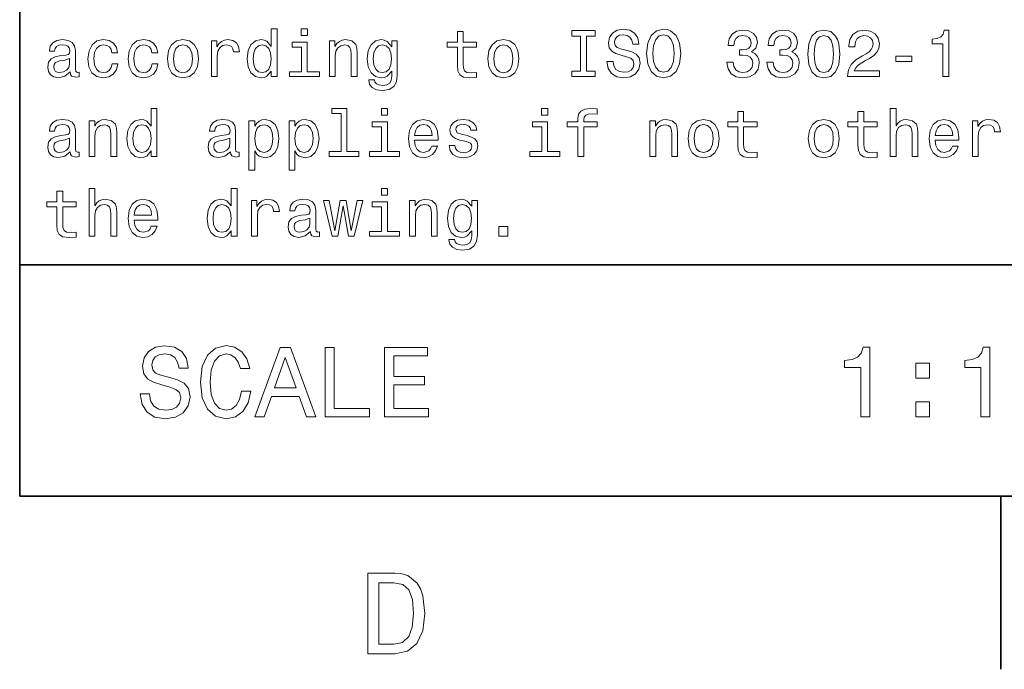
# Model space of a CAD drawing. Extents: x 0 to 210, y 0 to 297.
# Tile 1 of 10: x 10 to 53, y 2 to 31. Entities that reach past the tile are written whole.
import ezdxf

# ---------------------------------------------------------------- set-up
doc = ezdxf.new("R2010")
doc.units = 0

msp = doc.modelspace()

# ---------------------------------------------------------------- linework, layer by layer
at = {"color": 7, "lineweight": 35}
for p, q in [((10, 287), (10, 10)), ((10, 10), (10, 70)), ((10, 20), (200, 20)), ((10, 10), (200, 10)), ((10, 10), (200, 10)), ((52.5, 10), (52.5, 2.5))]:
    msp.add_line(p, q, dxfattribs=at)
at = {"color": 7, "lineweight": 13}
for points in [[(20.896254, 28.392653), (20.896254, 28.15346), (21.149857, 28.15346), (21.149857, 30.222624), (20.899136, 30.222624), (20.899136, 29.464699), (20.706051, 29.68372), (20.587896, 29.735592), (20.45245, 29.755764), (20.207493, 29.698128), (20.017292, 29.536745), (19.893372, 29.277378), (19.850143, 28.928677), (19.893372, 28.579973), (20.017292, 28.317724), (20.207493, 28.15346), (20.45245, 28.098705), (20.587896, 28.118877), (20.708935, 28.17075)], [(22.463978, 30.222624), (22.195965, 30.222624), (22.195965, 29.934439), (22.463978, 29.934439)], [(28.959652, 29.432999), (28.959652, 28.657782), (28.976944, 28.407063), (29.057634, 28.234152), (29.219019, 28.133287), (29.492794, 28.098705), (29.792505, 28.113113), (29.792505, 28.332134), (29.573484, 28.314842), (29.374638, 28.337898), (29.268009, 28.409945), (29.221901, 28.530981), (29.213255, 28.70101), (29.213255, 29.432999), (29.792505, 29.432999), (29.792505, 29.649137), (29.213255, 29.649137), (29.213255, 30.101585), (28.959652, 30.101585), (28.959652, 29.649137), (28.521612, 29.649137), (28.521612, 29.432999)], [(34.288185, 28.395535), (33.919308, 28.395535), (33.919308, 28.15346), (34.922188, 28.15346), (34.922188, 28.395535), (34.553314, 28.395535), (34.553314, 29.911385), (34.922188, 29.911385), (34.922188, 30.15346), (33.919308, 30.15346), (33.919308, 29.911385), (34.288185, 29.911385)], [(35.700287, 28.813402), (35.438042, 28.813402), (35.495678, 28.507927), (35.639771, 28.283142), (35.861671, 28.147696), (36.161385, 28.098705), (36.458214, 28.144814), (36.680115, 28.271616), (36.821327, 28.470463), (36.873199, 28.73271), (36.829971, 28.969021), (36.708935, 29.121759), (36.51297, 29.222624), (36.250721, 29.297552), (36.02594, 29.352306), (35.878963, 29.415707), (35.795387, 29.507927), (35.769455, 29.65202), (35.795387, 29.781702), (35.870316, 29.879684), (35.985592, 29.945967), (36.144093, 29.969021), (36.305477, 29.940203), (36.432278, 29.862392), (36.51585, 29.73271), (36.556198, 29.556917), (36.818443, 29.556917), (36.818443, 29.562681), (36.772335, 29.833574), (36.636887, 30.035303), (36.42363, 30.162106), (36.135445, 30.205334), (35.876083, 30.162106), (35.674355, 30.041067), (35.54467, 29.853748), (35.498558, 29.611673), (35.536026, 29.395535), (35.645535, 29.24856), (35.818443, 29.150578), (36.054756, 29.075649), (36.288185, 29.009367), (36.463978, 28.945967), (36.570606, 28.853748), (36.60807, 28.703892), (36.573486, 28.551153), (36.48415, 28.435881), (36.348701, 28.363834), (36.172913, 28.34078), (35.976944, 28.37248), (35.827087, 28.464699), (35.731987, 28.614555)], [(37.149857, 29.15346), (37.201729, 28.703892), (37.351585, 28.37248), (37.585014, 28.16787), (37.890491, 28.098705), (38.193085, 28.16787), (38.429398, 28.37248), (38.57637, 28.703892), (38.631126, 29.15346), (38.57637, 29.600145), (38.51297, 29.781702), (38.429398, 29.931557), (38.193085, 30.136169), (38.048992, 30.188042), (37.890491, 30.208214), (37.582134, 30.136169), (37.348705, 29.934439), (37.201729, 29.603027)], [(37.426514, 29.15346), (37.458214, 29.502163), (37.553314, 29.758646), (37.700287, 29.914267), (37.890491, 29.969021), (38.077812, 29.914267), (38.224785, 29.755764), (38.319885, 29.499281), (38.354469, 29.15346), (38.319885, 28.804756), (38.224785, 28.548273), (38.077812, 28.392653), (37.890491, 28.34078), (37.700287, 28.392653), (37.553314, 28.548273), (37.458214, 28.801874)], [(40.63401, 28.781702), (40.63401, 28.761528), (40.680119, 28.484871), (40.815567, 28.277378), (41.02882, 28.144814), (41.311241, 28.095823), (41.610954, 28.144814), (41.835739, 28.271616), (41.979828, 28.473345), (42.0317, 28.73271), (42.008648, 28.902739), (41.945248, 29.041067), (41.841499, 29.147696), (41.703171, 29.225506), (41.890491, 29.381124), (41.956776, 29.628963), (41.913548, 29.853748), (41.789627, 30.023777), (41.587898, 30.130405), (41.311241, 30.16787), (41.051876, 30.121759), (40.853027, 29.994959), (40.723343, 29.793228), (40.680119, 29.525217), (40.680119, 29.505045), (40.9366, 29.505045), (40.959656, 29.689482), (41.034584, 29.822048), (41.155624, 29.902739), (41.325653, 29.931557), (41.475506, 29.908503), (41.585014, 29.847984), (41.651299, 29.750002), (41.677238, 29.617435), (41.651299, 29.476227), (41.582134, 29.381124), (41.461098, 29.323488), (41.296833, 29.306198), (41.184441, 29.309078), (41.184441, 29.081413), (41.325653, 29.087177), (41.50721, 29.061241), (41.642654, 28.992077), (41.723343, 28.879684), (41.752163, 28.73271), (41.720463, 28.565563), (41.63689, 28.441645), (41.504326, 28.363834), (41.328533, 28.337898), (41.146976, 28.366716), (41.014412, 28.453171), (40.93084, 28.591499), (40.899139, 28.781702)], [(42.368881, 28.781702), (42.368881, 28.761528), (42.414989, 28.484871), (42.550438, 28.277378), (42.763691, 28.144814), (43.046112, 28.095823), (43.345825, 28.144814), (43.57061, 28.271616), (43.714699, 28.473345), (43.766575, 28.73271), (43.743519, 28.902739), (43.680119, 29.041067), (43.57637, 29.147696), (43.438042, 29.225506), (43.625362, 29.381124), (43.691647, 29.628963), (43.648418, 29.853748), (43.524498, 30.023777), (43.322769, 30.130405), (43.046112, 30.16787), (42.786747, 30.121759), (42.587898, 29.994959), (42.458214, 29.793228), (42.414989, 29.525217), (42.414989, 29.505045), (42.671471, 29.505045), (42.694527, 29.689482), (42.769455, 29.822048), (42.890495, 29.902739), (43.06052, 29.931557), (43.210377, 29.908503), (43.319889, 29.847984), (43.386169, 29.750002), (43.412106, 29.617435), (43.386169, 29.476227), (43.317005, 29.381124), (43.195969, 29.323488), (43.031704, 29.306198), (42.919312, 29.309078), (42.919312, 29.081413), (43.06052, 29.087177), (43.242077, 29.061241), (43.377525, 28.992077), (43.458218, 28.879684), (43.487034, 28.73271), (43.455334, 28.565563), (43.371761, 28.441645), (43.239197, 28.363834), (43.063404, 28.337898), (42.881847, 28.366716), (42.749283, 28.453171), (42.66571, 28.591499), (42.63401, 28.781702)], [(44.135448, 29.130405), (44.178677, 28.677956), (44.314125, 28.355188), (44.530262, 28.159224), (44.829975, 28.095823), (45.126804, 28.159224), (45.342941, 28.355188), (45.47551, 28.677956), (45.521618, 29.130405), (45.47551, 29.579973), (45.420753, 29.758646), (45.342941, 29.905621), (45.126804, 30.101585), (44.829975, 30.16787), (44.530262, 30.101585), (44.314125, 29.902739), (44.178677, 29.579973)], [(44.412106, 29.130405), (44.435162, 29.479109), (44.50721, 29.729828), (44.63689, 29.876802), (44.829975, 29.928677), (45.020176, 29.876802), (45.14986, 29.729828), (45.221905, 29.479109), (45.244961, 29.130405), (45.221905, 28.77882), (45.14986, 28.528099), (45.020176, 28.381124), (44.829975, 28.332134), (44.63689, 28.381124), (44.50721, 28.528099), (44.435162, 28.77882)], [(45.861675, 28.15346), (47.236317, 28.15346), (47.236317, 28.401299), (46.14986, 28.401299), (46.210381, 28.536745), (46.314125, 28.649137), (46.63401, 28.853748), (46.804039, 28.940203), (46.99424, 29.064123), (47.129688, 29.208214), (47.207497, 29.378242), (47.236317, 29.571327), (47.187325, 29.813402), (47.051876, 30.003603), (46.844383, 30.124641), (46.576374, 30.16787), (46.299717, 30.118877), (46.08934, 29.983431), (45.953896, 29.767292), (45.907784, 29.481989), (45.907784, 29.441645), (46.170033, 29.441645), (46.170033, 29.464699), (46.195969, 29.660664), (46.273781, 29.804756), (46.397697, 29.896975), (46.561962, 29.928677), (46.729111, 29.899857), (46.853031, 29.82781), (46.933723, 29.71542), (46.96254, 29.574209), (46.942368, 29.441645), (46.887611, 29.329252), (46.795395, 29.23127), (46.668591, 29.144814), (46.498562, 29.052595), (46.216141, 28.87392), (46.017296, 28.68372), (45.899139, 28.453171), (45.861675, 28.162106)], [(49.982716, 28.15346), (50.244961, 28.15346), (50.244961, 30.16787), (50.048996, 30.16787), (49.997124, 29.992077), (49.893375, 29.87392), (49.734875, 29.804756), (49.515854, 29.781702), (49.515854, 29.577091), (49.982716, 29.577091)], [(12.190202, 28.355188), (12.190202, 28.346542), (12.204611, 28.24856), (12.247839, 28.179396), (12.429395, 28.124641), (12.570605, 28.147696), (12.570605, 28.34366), (12.510086, 28.335016), (12.429395, 28.37248), (12.414986, 28.487753), (12.414986, 29.288906), (12.380404, 29.493517), (12.279539, 29.637609), (12.103746, 29.724064), (11.855907, 29.755764), (11.613832, 29.721184), (11.435159, 29.623199), (11.322766, 29.470463), (11.285302, 29.268734), (11.285302, 29.251442), (11.512968, 29.251442), (11.533141, 29.37248), (11.596541, 29.458935), (11.700288, 29.510809), (11.847262, 29.530981), (11.988473, 29.516571), (12.089337, 29.473345), (12.149856, 29.398417), (12.170029, 29.29467), (12.158502, 29.173632), (12.112392, 29.113113), (11.997118, 29.084295), (11.78098, 29.061241), (11.533141, 29.009367), (11.357348, 28.917149), (11.253602, 28.773056), (11.221902, 28.559799), (11.25072, 28.369598), (11.340057, 28.228388), (11.48415, 28.13905), (11.682997, 28.107349), (11.951009, 28.16787)], [(13.991354, 29.188042), (14.242075, 29.188042), (14.190202, 29.418589), (14.066282, 29.600145), (13.873199, 29.712538), (13.622478, 29.755764), (13.345821, 29.698128), (13.135447, 29.536745), (13.002882, 29.274498), (12.956772, 28.922913), (13, 28.574209), (13.129683, 28.314842), (13.334293, 28.15346), (13.613832, 28.098705), (13.861671, 28.141932), (14.054755, 28.26297), (14.18732, 28.453171), (14.244957, 28.706774), (14.002882, 28.706774), (13.959654, 28.545391), (13.878963, 28.424353), (13.763689, 28.349424), (13.622478, 28.32637), (13.446686, 28.363834), (13.319885, 28.479109), (13.242075, 28.666428), (13.216139, 28.931557), (13.242075, 29.190924), (13.322766, 29.378242), (13.45245, 29.493517), (13.622478, 29.533863), (13.772334, 29.507927), (13.884726, 29.441645), (13.959654, 29.332134)], [(15.726225, 29.188042), (15.976945, 29.188042), (15.925072, 29.418589), (15.801153, 29.600145), (15.608069, 29.712538), (15.357348, 29.755764), (15.080692, 29.698128), (14.870317, 29.536745), (14.737752, 29.274498), (14.691643, 28.922913), (14.734871, 28.574209), (14.864553, 28.314842), (15.069164, 28.15346), (15.348703, 28.098705), (15.596542, 28.141932), (15.789625, 28.26297), (15.92219, 28.453171), (15.979827, 28.706774), (15.737752, 28.706774), (15.694525, 28.545391), (15.613832, 28.424353), (15.498559, 28.349424), (15.357348, 28.32637), (15.181557, 28.363834), (15.054755, 28.479109), (14.976945, 28.666428), (14.951009, 28.931557), (14.976945, 29.190924), (15.057636, 29.378242), (15.18732, 29.493517), (15.357348, 29.533863), (15.507204, 29.507927), (15.619596, 29.441645), (15.694525, 29.332134)], [(16.400576, 28.925795), (16.446686, 28.574209), (16.57925, 28.314842), (16.789625, 28.15346), (17.072046, 28.098705), (17.351585, 28.15346), (17.561958, 28.31196), (17.694525, 28.571327), (17.743515, 28.925795), (17.694525, 29.277378), (17.561958, 29.539627), (17.351585, 29.698128), (17.072046, 29.755764), (16.789625, 29.698128), (16.57925, 29.536745), (16.446686, 29.277378)], [(16.659943, 28.928677), (16.685879, 29.188042), (16.766571, 29.375362), (16.896254, 29.490635), (17.072046, 29.530981), (17.244957, 29.490635), (17.37464, 29.378242), (17.455332, 29.188042), (17.48415, 28.928677), (17.455332, 28.666428), (17.37464, 28.476227), (17.244957, 28.360952), (17.072046, 28.323488), (16.896254, 28.360952), (16.766571, 28.476227), (16.685879, 28.666428)], [(18.305475, 28.15346), (18.559078, 28.15346), (18.559078, 29.038185), (18.585014, 29.251442), (18.662825, 29.404181), (18.789625, 29.496399), (18.959654, 29.528099), (19.086456, 29.507927), (19.181557, 29.450289), (19.239193, 29.352306), (19.259365, 29.219742), (19.51585, 29.219742), (19.481268, 29.453171), (19.386168, 29.620317), (19.227665, 29.721184), (19.011528, 29.755764), (18.864553, 29.73271), (18.737751, 29.675074), (18.62536, 29.577091), (18.536022, 29.444527), (18.536022, 29.70101), (18.305475, 29.70101)], [(20.495678, 29.528099), (20.662825, 29.487753), (20.789625, 29.375362), (20.864553, 29.188042), (20.893372, 28.928677), (20.864553, 28.666428), (20.789625, 28.479109), (20.662825, 28.363834), (20.495678, 28.32637), (20.337177, 28.363834), (20.216139, 28.479109), (20.135447, 28.66931), (20.10951, 28.928677), (20.135447, 29.18516), (20.216139, 29.37248), (20.337177, 29.487753)], [(22.45533, 28.366716), (22.45533, 29.649137), (21.804035, 29.649137), (21.804035, 29.432999), (22.201729, 29.432999), (22.201729, 28.366716), (21.682997, 28.366716), (21.682997, 28.15346), (22.979828, 28.15346), (22.979828, 28.366716)], [(23.414986, 28.15346), (23.668587, 28.15346), (23.668587, 29.046831), (23.694523, 29.251442), (23.778097, 29.401299), (23.90778, 29.493517), (24.080692, 29.528099), (24.219021, 29.499281), (24.305475, 29.421471), (24.348701, 29.291788), (24.363111, 29.118877), (24.363111, 28.15346), (24.616714, 28.15346), (24.616714, 29.17075), (24.605186, 29.375362), (24.553314, 29.545391), (24.383286, 29.70101), (24.118155, 29.755764), (23.97118, 29.735592), (23.847261, 29.680838), (23.740633, 29.588617), (23.657059, 29.464699), (23.657059, 29.70101), (23.414986, 29.70101)], [(26.354465, 28.222624), (26.354465, 29.70101), (26.112391, 29.70101), (26.112391, 29.450289), (25.913544, 29.677956), (25.792507, 29.735592), (25.657059, 29.755764), (25.412102, 29.698128), (25.221901, 29.536745), (25.09798, 29.277378), (25.054754, 28.928677), (25.09798, 28.577091), (25.221901, 28.317724), (25.412102, 28.15346), (25.657059, 28.098705), (25.795387, 28.118877), (25.910662, 28.17075), (26.112391, 28.389771), (26.112391, 28.17075), (26.089336, 27.997841), (26.025936, 27.87392), (25.904898, 27.801874), (25.723343, 27.775938), (25.56484, 27.793228), (25.45245, 27.836456), (25.386166, 27.911385), (25.365993, 28.012249), (25.121037, 28.012249), (25.121037, 28.000721), (25.158501, 27.816284), (25.273773, 27.677956), (25.458212, 27.588617), (25.708933, 27.556917), (26.008644, 27.600145), (26.207493, 27.721184), (26.319883, 27.931557)], [(25.317001, 28.928677), (25.342937, 29.18516), (25.42075, 29.375362), (25.541786, 29.487753), (25.703169, 29.528099), (25.873198, 29.487753), (26, 29.375362), (26.077808, 29.18516), (26.106628, 28.928677), (26.077808, 28.666428), (26, 28.479109), (25.873198, 28.363834), (25.703169, 28.32637), (25.541786, 28.363834), (25.42075, 28.479109), (25.342937, 28.66931)], [(30.279537, 28.925795), (30.325647, 28.574209), (30.458212, 28.314842), (30.668587, 28.15346), (30.951008, 28.098705), (31.230547, 28.15346), (31.440922, 28.31196), (31.573486, 28.571327), (31.622477, 28.925795), (31.573486, 29.277378), (31.440922, 29.539627), (31.230547, 29.698128), (30.951008, 29.755764), (30.668587, 29.698128), (30.458212, 29.536745), (30.325647, 29.277378)], [(30.538904, 28.928677), (30.56484, 29.188042), (30.645533, 29.375362), (30.775215, 29.490635), (30.951008, 29.530981), (31.123919, 29.490635), (31.253601, 29.378242), (31.334293, 29.188042), (31.363111, 28.928677), (31.334293, 28.666428), (31.253601, 28.476227), (31.123919, 28.360952), (30.951008, 28.323488), (30.775215, 28.360952), (30.645533, 28.476227), (30.56484, 28.666428)], [(47.951012, 28.813402), (48.648418, 28.813402), (48.648418, 29.041067), (47.951012, 29.041067)], [(12.161384, 28.695246), (12.126801, 28.545391), (12.034582, 28.430117), (11.896254, 28.355188), (11.726225, 28.329252), (11.616714, 28.34366), (11.538905, 28.389771), (11.489914, 28.470463), (11.475504, 28.582855), (11.487032, 28.68372), (11.533141, 28.755766), (11.717579, 28.836456), (11.951009, 28.871038), (12.161384, 28.940203)], [(15.691643, 24.937321), (15.691643, 24.698128), (15.945245, 24.698128), (15.945245, 26.767292), (15.694525, 26.767292), (15.694525, 26.009367), (15.501441, 26.228388), (15.383286, 26.28026), (15.247839, 26.300434), (15.002882, 26.242796), (14.81268, 26.081413), (14.688761, 25.822046), (14.645533, 25.473343), (14.688761, 25.124641), (14.81268, 24.862392), (15.002882, 24.698128), (15.247839, 24.643373), (15.383286, 24.663546), (15.504323, 24.715418)], [(23.919308, 26.554035), (23.919308, 24.911385), (23.397694, 24.911385), (23.397694, 24.698128), (24.691643, 24.698128), (24.691643, 24.911385), (24.172909, 24.911385), (24.172909, 26.767292), (23.521614, 26.767292), (23.521614, 26.554035)], [(25.933716, 26.767292), (25.665705, 26.767292), (25.665705, 26.479107), (25.933716, 26.479107)], [(32.873199, 26.767292), (32.605186, 26.767292), (32.605186, 26.479107), (32.873199, 26.479107)], [(34.175793, 25.977667), (34.175793, 24.698128), (34.429398, 24.698128), (34.429398, 25.977667), (35.005764, 25.977667), (35.005764, 26.193806), (34.429398, 26.193806), (34.429398, 26.288906), (34.44957, 26.404179), (34.51585, 26.481989), (34.628242, 26.528099), (34.789627, 26.545389), (35.005764, 26.533863), (35.005764, 26.752882), (34.731987, 26.767292), (34.48415, 26.741356), (34.311241, 26.663546), (34.207493, 26.528099), (34.175793, 26.335014), (34.175793, 26.193806), (33.711815, 26.193806), (33.711815, 25.977667)], [(41.103748, 25.977667), (41.103748, 25.20245), (41.12104, 24.951731), (41.201729, 24.77882), (41.363113, 24.677956), (41.63689, 24.643373), (41.9366, 24.657782), (41.9366, 24.876802), (41.717583, 24.85951), (41.518734, 24.882566), (41.412106, 24.954613), (41.365997, 25.075649), (41.357353, 25.245678), (41.357353, 25.977667), (41.9366, 25.977667), (41.9366, 26.193806), (41.357353, 26.193806), (41.357353, 26.646255), (41.103748, 26.646255), (41.103748, 26.193806), (40.66571, 26.193806), (40.66571, 25.977667)], [(46.308361, 25.977667), (46.308361, 25.20245), (46.325653, 24.951731), (46.406345, 24.77882), (46.567726, 24.677956), (46.841503, 24.643373), (47.141216, 24.657782), (47.141216, 24.876802), (46.922195, 24.85951), (46.723347, 24.882566), (46.616718, 24.954613), (46.57061, 25.075649), (46.561962, 25.245678), (46.561962, 25.977667), (47.141216, 25.977667), (47.141216, 26.193806), (46.561962, 26.193806), (46.561962, 26.646255), (46.308361, 26.646255), (46.308361, 26.193806), (45.870319, 26.193806), (45.870319, 25.977667)], [(47.703175, 24.698128), (47.956776, 24.698128), (47.956776, 25.591499), (47.982716, 25.79611), (48.066288, 25.945967), (48.195969, 26.038185), (48.368881, 26.072767), (48.50721, 26.043949), (48.593666, 25.966139), (48.636894, 25.836456), (48.651302, 25.663546), (48.651302, 24.698128), (48.904903, 24.698128), (48.904903, 25.71542), (48.893375, 25.920031), (48.841503, 26.090059), (48.671474, 26.245678), (48.406345, 26.300434), (48.262253, 26.28026), (48.138332, 26.225506), (48.034588, 26.13905), (47.956776, 26.020895), (47.956776, 26.767292), (47.703175, 26.767292)], [(12.190202, 24.899857), (12.190202, 24.891211), (12.204611, 24.793228), (12.247839, 24.724064), (12.429395, 24.66931), (12.570605, 24.692364), (12.570605, 24.888329), (12.510086, 24.879684), (12.429395, 24.917149), (12.414986, 25.032421), (12.414986, 25.833574), (12.380404, 26.038185), (12.279539, 26.182278), (12.103746, 26.268732), (11.855907, 26.300434), (11.613832, 26.26585), (11.435159, 26.167868), (11.322766, 26.015131), (11.285302, 25.813402), (11.285302, 25.79611), (11.512968, 25.79611), (11.533141, 25.917149), (11.596541, 26.003603), (11.700288, 26.055477), (11.847262, 26.075649), (11.988473, 26.061239), (12.089337, 26.018013), (12.149856, 25.943085), (12.170029, 25.839338), (12.158502, 25.7183), (12.112392, 25.657782), (11.997118, 25.628963), (11.78098, 25.605909), (11.533141, 25.554035), (11.357348, 25.461817), (11.253602, 25.317724), (11.221902, 25.104467), (11.25072, 24.914267), (11.340057, 24.773056), (11.48415, 24.683718), (11.682997, 24.652018), (11.951009, 24.712538)], [(13.005764, 24.698128), (13.259366, 24.698128), (13.259366, 25.591499), (13.285303, 25.79611), (13.368876, 25.945967), (13.498559, 26.038185), (13.67147, 26.072767), (13.809798, 26.043949), (13.896254, 25.966139), (13.939482, 25.836456), (13.95389, 25.663546), (13.95389, 24.698128), (14.207493, 24.698128), (14.207493, 25.71542), (14.195965, 25.920031), (14.144093, 26.090059), (13.974064, 26.245678), (13.708934, 26.300434), (13.56196, 26.28026), (13.43804, 26.225506), (13.331412, 26.133286), (13.247839, 26.009367), (13.247839, 26.245678), (13.005764, 26.245678)], [(15.291066, 26.072767), (15.458214, 26.032421), (15.585014, 25.920031), (15.659943, 25.73271), (15.688761, 25.473343), (15.659943, 25.211096), (15.585014, 25.023777), (15.458214, 24.908503), (15.291066, 24.871038), (15.132565, 24.908503), (15.011528, 25.023777), (14.930836, 25.213978), (14.9049, 25.473343), (14.930836, 25.729828), (15.011528, 25.917149), (15.132565, 26.032421)], [(19.129683, 24.899857), (19.129683, 24.891211), (19.144093, 24.793228), (19.187321, 24.724064), (19.368876, 24.66931), (19.510086, 24.692364), (19.510086, 24.888329), (19.449568, 24.879684), (19.368876, 24.917149), (19.354465, 25.032421), (19.354465, 25.833574), (19.319885, 26.038185), (19.219021, 26.182278), (19.043228, 26.268732), (18.795389, 26.300434), (18.553314, 26.26585), (18.37464, 26.167868), (18.262249, 26.015131), (18.224785, 25.813402), (18.224785, 25.79611), (18.45245, 25.79611), (18.472622, 25.917149), (18.536022, 26.003603), (18.639771, 26.055477), (18.786743, 26.075649), (18.927954, 26.061239), (19.028818, 26.018013), (19.089336, 25.943085), (19.10951, 25.839338), (19.097982, 25.7183), (19.051872, 25.657782), (18.9366, 25.628963), (18.720461, 25.605909), (18.472622, 25.554035), (18.296829, 25.461817), (18.193085, 25.317724), (18.161383, 25.104467), (18.190201, 24.914267), (18.279539, 24.773056), (18.423632, 24.683718), (18.622478, 24.652018), (18.89049, 24.712538)], [(20.184437, 26.006485), (20.184437, 26.245678), (19.930836, 26.245678), (19.930836, 24.098703), (20.184437, 24.098703), (20.184437, 24.934439), (20.273775, 24.798992), (20.37464, 24.709656), (20.628242, 24.643373), (20.870317, 24.698128), (21.060518, 24.862392), (21.184437, 25.121759), (21.230549, 25.473343), (21.184437, 25.822046), (21.060518, 26.081413), (20.870317, 26.242796), (20.628242, 26.300434), (20.489914, 26.283142), (20.371758, 26.228388), (20.270893, 26.136168)], [(20.585014, 24.871038), (20.414986, 24.908503), (20.291065, 25.023777), (20.213257, 25.211096), (20.187321, 25.473343), (20.213257, 25.73271), (20.291065, 25.920031), (20.414986, 26.032421), (20.585014, 26.072767), (20.740635, 26.032421), (20.864553, 25.917149), (20.942364, 25.729828), (20.971182, 25.473343), (20.942364, 25.213978), (20.864553, 25.023777), (20.740635, 24.908503)], [(21.919308, 26.006485), (21.919308, 26.245678), (21.665707, 26.245678), (21.665707, 24.098703), (21.919308, 24.098703), (21.919308, 24.934439), (22.008644, 24.798992), (22.109509, 24.709656), (22.363113, 24.643373), (22.605186, 24.698128), (22.795389, 24.862392), (22.919308, 25.121759), (22.965418, 25.473343), (22.919308, 25.822046), (22.795389, 26.081413), (22.605186, 26.242796), (22.363113, 26.300434), (22.224785, 26.283142), (22.106628, 26.228388), (22.005764, 26.136168)], [(22.319885, 24.871038), (22.149857, 24.908503), (22.025936, 25.023777), (21.948128, 25.211096), (21.92219, 25.473343), (21.948128, 25.73271), (22.025936, 25.920031), (22.149857, 26.032421), (22.319885, 26.072767), (22.475504, 26.032421), (22.599422, 25.917149), (22.677233, 25.729828), (22.706051, 25.473343), (22.677233, 25.213978), (22.599422, 25.023777), (22.475504, 24.908503)], [(25.925072, 24.911385), (25.925072, 26.193806), (25.273773, 26.193806), (25.273773, 25.977667), (25.671469, 25.977667), (25.671469, 24.911385), (25.152737, 24.911385), (25.152737, 24.698128), (26.449566, 24.698128), (26.449566, 24.911385)], [(27.106627, 25.398417), (28.121037, 25.398417), (28.123919, 25.516571), (28.077808, 25.847984), (27.951008, 26.095821), (27.749279, 26.245678), (27.481266, 26.300434), (27.219019, 26.242796), (27.01729, 26.081413), (26.887608, 25.819164), (26.841497, 25.473343), (26.884724, 25.118877), (27.014408, 24.85951), (27.213255, 24.698128), (27.472622, 24.643373), (27.697405, 24.680838), (27.881844, 24.77882), (28.01729, 24.934439), (28.0951, 25.141932), (27.844379, 25.141932), (27.792505, 25.026657), (27.717579, 24.940203), (27.504322, 24.871038), (27.340055, 24.902739), (27.216137, 25.003603), (27.135445, 25.167868), (27.106627, 25.389771)], [(27.106627, 25.611671), (27.138327, 25.81052), (27.216137, 25.957493), (27.334293, 26.046831), (27.489912, 26.078531), (27.642651, 26.046831), (27.760805, 25.957493), (27.832851, 25.81052), (27.858788, 25.611671)], [(29.37752, 25.600145), (29.132563, 25.657782), (28.951008, 25.724064), (28.890488, 25.85951), (28.90778, 25.954613), (28.968298, 26.023777), (29.06628, 26.067003), (29.207491, 26.084295), (29.342937, 26.067003), (29.449566, 26.015131), (29.51873, 25.937321), (29.547548, 25.833574), (29.795387, 25.833574), (29.795387, 25.839338), (29.752159, 26.026657), (29.634005, 26.173632), (29.449566, 26.26585), (29.207491, 26.300434), (28.962534, 26.26585), (28.783859, 26.17075), (28.671469, 26.029539), (28.636887, 25.850866), (28.662823, 25.677956), (28.743515, 25.556917), (28.87608, 25.470463), (29.069162, 25.409943), (29.351583, 25.340778), (29.524494, 25.268732), (29.570604, 25.211096), (29.587894, 25.124641), (29.561958, 25.018013), (29.492794, 24.937321), (29.380402, 24.885448), (29.230545, 24.868156), (29.072044, 24.885448), (28.95677, 24.945967), (28.878962, 25.043949), (28.847261, 25.179396), (28.602304, 25.179396), (28.642649, 24.948849), (28.760805, 24.781702), (28.948126, 24.680838), (29.207491, 24.643373), (29.478384, 24.680838), (29.677231, 24.781702), (29.798269, 24.943085), (29.841497, 25.15346), (29.809797, 25.335016), (29.720459, 25.458935), (29.573484, 25.539627)], [(32.864555, 24.911385), (32.864555, 26.193806), (32.213257, 26.193806), (32.213257, 25.977667), (32.61095, 25.977667), (32.61095, 24.911385), (32.092216, 24.911385), (32.092216, 24.698128), (33.389046, 24.698128), (33.389046, 24.911385)], [(37.293949, 24.698128), (37.547554, 24.698128), (37.547554, 25.591499), (37.573486, 25.79611), (37.657063, 25.945967), (37.786743, 26.038185), (37.959656, 26.072767), (38.097984, 26.043949), (38.184441, 25.966139), (38.227669, 25.836456), (38.242077, 25.663546), (38.242077, 24.698128), (38.495678, 24.698128), (38.495678, 25.71542), (38.484154, 25.920031), (38.432278, 26.090059), (38.262249, 26.245678), (37.99712, 26.300434), (37.850143, 26.28026), (37.726227, 26.225506), (37.619598, 26.133286), (37.536026, 26.009367), (37.536026, 26.245678), (37.293949, 26.245678)], [(38.953892, 25.470463), (39, 25.118877), (39.132568, 24.85951), (39.342941, 24.698128), (39.625362, 24.643373), (39.9049, 24.698128), (40.115276, 24.856628), (40.247841, 25.115995), (40.296829, 25.470463), (40.247841, 25.822046), (40.115276, 26.084295), (39.9049, 26.242796), (39.625362, 26.300434), (39.342941, 26.242796), (39.132568, 26.081413), (39, 25.822046)], [(39.213257, 25.473343), (39.239197, 25.73271), (39.319885, 25.920031), (39.44957, 26.035303), (39.625362, 26.075649), (39.798271, 26.035303), (39.927956, 25.922911), (40.008648, 25.73271), (40.037468, 25.473343), (40.008648, 25.211096), (39.927956, 25.020895), (39.798271, 24.905621), (39.625362, 24.868156), (39.44957, 24.905621), (39.319885, 25.020895), (39.239197, 25.211096)], [(44.158504, 25.470463), (44.204613, 25.118877), (44.337181, 24.85951), (44.547554, 24.698128), (44.829975, 24.643373), (45.109512, 24.698128), (45.319889, 24.856628), (45.452454, 25.115995), (45.501446, 25.470463), (45.452454, 25.822046), (45.319889, 26.084295), (45.109512, 26.242796), (44.829975, 26.300434), (44.547554, 26.242796), (44.337181, 26.081413), (44.204613, 25.822046)], [(44.41787, 25.473343), (44.44381, 25.73271), (44.524498, 25.920031), (44.654182, 26.035303), (44.829975, 26.075649), (45.002884, 26.035303), (45.132568, 25.922911), (45.213261, 25.73271), (45.242077, 25.473343), (45.213261, 25.211096), (45.132568, 25.020895), (45.002884, 24.905621), (44.829975, 24.868156), (44.654182, 24.905621), (44.524498, 25.020895), (44.44381, 25.211096)], [(49.659946, 25.398417), (50.674358, 25.398417), (50.677238, 25.516571), (50.63113, 25.847984), (50.50433, 26.095821), (50.302601, 26.245678), (50.034588, 26.300434), (49.772339, 26.242796), (49.57061, 26.081413), (49.440929, 25.819164), (49.394817, 25.473343), (49.438046, 25.118877), (49.56773, 24.85951), (49.766575, 24.698128), (50.025944, 24.643373), (50.250725, 24.680838), (50.435165, 24.77882), (50.57061, 24.934439), (50.648422, 25.141932), (50.397701, 25.141932), (50.345825, 25.026657), (50.270897, 24.940203), (50.057644, 24.871038), (49.893375, 24.902739), (49.769459, 25.003603), (49.688766, 25.167868), (49.659946, 25.389771)], [(49.659946, 25.611671), (49.691647, 25.81052), (49.769459, 25.957493), (49.887615, 26.046831), (50.043232, 26.078531), (50.195972, 26.046831), (50.314125, 25.957493), (50.386173, 25.81052), (50.412109, 25.611671)], [(51.268017, 24.698128), (51.521622, 24.698128), (51.521622, 25.582853), (51.547558, 25.79611), (51.625366, 25.948849), (51.752167, 26.041067), (51.922195, 26.072767), (52.048996, 26.052595), (52.144096, 25.994957), (52.201736, 25.896975), (52.221909, 25.76441), (52.478394, 25.76441), (52.44381, 25.997839), (52.348709, 26.164986), (52.190208, 26.26585), (51.974068, 26.300434), (51.827095, 26.277378), (51.700294, 26.219742), (51.587902, 26.121759), (51.498566, 25.989195), (51.498566, 26.245678), (51.268017, 26.245678)], [(12.161384, 25.239914), (12.126801, 25.090059), (12.034582, 24.974785), (11.896254, 24.899857), (11.726225, 24.87392), (11.616714, 24.888329), (11.538905, 24.934439), (11.489914, 25.015131), (11.475504, 25.127523), (11.487032, 25.228388), (11.533141, 25.300434), (11.717579, 25.381124), (11.951009, 25.415707), (12.161384, 25.484871)], [(19.100864, 25.239914), (19.066282, 25.090059), (18.974064, 24.974785), (18.835735, 24.899857), (18.665707, 24.87392), (18.556196, 24.888329), (18.478386, 24.934439), (18.429394, 25.015131), (18.414986, 25.127523), (18.426514, 25.228388), (18.472622, 25.300434), (18.657061, 25.381124), (18.89049, 25.415707), (19.100864, 25.484871)], [(11.610951, 22.522335), (11.610951, 21.747118), (11.628242, 21.496399), (11.708934, 21.323488), (11.870317, 21.222624), (12.144093, 21.188042), (12.443804, 21.20245), (12.443804, 21.421471), (12.224784, 21.404179), (12.025936, 21.427235), (11.919309, 21.499281), (11.873199, 21.620317), (11.864553, 21.790346), (11.864553, 22.522335), (12.443804, 22.522335), (12.443804, 22.738474), (11.864553, 22.738474), (11.864553, 23.190922), (11.610951, 23.190922), (11.610951, 22.738474), (11.172911, 22.738474), (11.172911, 22.522335)], [(13.005764, 21.242796), (13.259366, 21.242796), (13.259366, 22.136168), (13.285303, 22.340778), (13.368876, 22.490635), (13.498559, 22.582853), (13.67147, 22.617435), (13.809798, 22.588617), (13.896254, 22.510807), (13.939482, 22.381124), (13.95389, 22.208214), (13.95389, 21.242796), (14.207493, 21.242796), (14.207493, 22.260086), (14.195965, 22.464699), (14.144093, 22.634727), (13.974064, 22.790346), (13.708934, 22.8451), (13.564841, 22.824928), (13.440922, 22.770174), (13.337175, 22.683718), (13.259366, 22.565563), (13.259366, 23.31196), (13.005764, 23.31196)], [(19.161385, 21.481989), (19.161385, 21.242796), (19.414986, 21.242796), (19.414986, 23.31196), (19.164265, 23.31196), (19.164265, 22.554035), (18.971182, 22.773056), (18.853025, 22.824928), (18.717579, 22.8451), (18.472622, 22.787464), (18.282421, 22.626081), (18.158501, 22.366714), (18.115274, 22.018013), (18.158501, 21.66931), (18.282421, 21.407061), (18.472622, 21.242796), (18.717579, 21.188042), (18.853025, 21.208214), (18.974064, 21.260086)], [(25.933716, 23.31196), (25.665705, 23.31196), (25.665705, 23.023775), (25.933716, 23.023775)], [(14.962536, 21.943085), (15.976945, 21.943085), (15.979827, 22.061239), (15.933718, 22.392653), (15.806916, 22.64049), (15.605187, 22.790346), (15.337175, 22.8451), (15.074928, 22.787464), (14.873199, 22.626081), (14.743516, 22.363834), (14.697407, 22.018013), (14.740634, 21.663546), (14.870317, 21.404179), (15.069164, 21.242796), (15.32853, 21.188042), (15.553314, 21.225506), (15.737752, 21.323488), (15.873199, 21.479107), (15.951009, 21.6866), (15.700289, 21.6866), (15.648415, 21.571325), (15.573487, 21.484871), (15.36023, 21.415707), (15.195965, 21.447407), (15.072046, 21.548271), (14.991354, 21.712536), (14.962536, 21.934439)], [(14.962536, 22.156342), (14.994236, 22.355188), (15.072046, 22.502161), (15.190202, 22.591499), (15.345821, 22.623199), (15.498559, 22.591499), (15.616714, 22.502161), (15.688761, 22.355188), (15.714697, 22.156342)], [(18.760807, 22.617435), (18.927954, 22.577089), (19.054756, 22.464699), (19.129683, 22.277378), (19.158501, 22.018013), (19.129683, 21.755764), (19.054756, 21.568445), (18.927954, 21.453171), (18.760807, 21.415707), (18.602306, 21.453171), (18.481268, 21.568445), (18.400578, 21.758646), (18.37464, 22.018013), (18.400578, 22.274496), (18.481268, 22.461817), (18.602306, 22.577089)], [(20.040346, 21.242796), (20.293949, 21.242796), (20.293949, 22.127522), (20.319885, 22.340778), (20.397694, 22.493517), (20.524496, 22.585735), (20.694525, 22.617435), (20.821325, 22.597263), (20.916428, 22.539625), (20.974064, 22.441643), (20.994236, 22.309078), (21.250721, 22.309078), (21.216139, 22.542507), (21.121037, 22.709654), (20.962536, 22.81052), (20.746399, 22.8451), (20.599422, 22.822046), (20.472622, 22.76441), (20.360229, 22.666428), (20.270893, 22.533863), (20.270893, 22.790346), (20.040346, 22.790346)], [(22.599422, 21.444525), (22.599422, 21.435879), (22.613832, 21.337896), (22.657061, 21.268732), (22.838615, 21.213978), (22.979828, 21.237032), (22.979828, 21.432997), (22.919308, 21.424353), (22.838615, 21.461817), (22.824207, 21.577089), (22.824207, 22.378242), (22.789625, 22.582853), (22.688761, 22.726946), (22.512968, 22.8134), (22.265129, 22.8451), (22.023054, 22.81052), (21.844379, 22.712536), (21.731987, 22.559799), (21.694523, 22.35807), (21.694523, 22.340778), (21.92219, 22.340778), (21.942364, 22.461817), (22.005764, 22.548271), (22.109509, 22.600145), (22.256485, 22.620317), (22.397694, 22.605907), (22.498558, 22.562681), (22.559078, 22.487753), (22.57925, 22.384007), (22.567722, 22.262968), (22.521614, 22.20245), (22.40634, 22.173632), (22.190201, 22.150578), (21.942364, 22.098703), (21.766571, 22.006485), (21.662823, 21.862392), (21.631123, 21.649136), (21.659943, 21.458935), (21.749279, 21.317724), (21.893372, 21.228386), (22.092218, 21.196686), (22.360229, 21.257206)], [(23.780979, 21.242796), (24.011528, 22.556917), (24.242073, 21.242796), (24.48415, 21.242796), (24.864552, 22.790346), (24.619595, 22.790346), (24.363111, 21.476225), (24.135447, 22.790346), (23.884726, 22.790346), (23.657059, 21.476225), (23.400576, 22.790346), (23.158501, 22.790346), (23.538904, 21.242796)], [(25.925072, 21.456053), (25.925072, 22.738474), (25.273773, 22.738474), (25.273773, 22.522335), (25.671469, 22.522335), (25.671469, 21.456053), (25.152737, 21.456053), (25.152737, 21.242796), (26.449566, 21.242796), (26.449566, 21.456053)], [(26.884724, 21.242796), (27.138327, 21.242796), (27.138327, 22.136168), (27.164265, 22.340778), (27.247837, 22.490635), (27.37752, 22.582853), (27.55043, 22.617435), (27.688759, 22.588617), (27.775215, 22.510807), (27.818443, 22.381124), (27.832851, 22.208214), (27.832851, 21.242796), (28.086454, 21.242796), (28.086454, 22.260086), (28.074926, 22.464699), (28.023054, 22.634727), (27.853025, 22.790346), (27.587894, 22.8451), (27.440922, 22.824928), (27.317001, 22.770174), (27.210373, 22.677954), (27.126801, 22.554035), (27.126801, 22.790346), (26.884724, 22.790346)], [(29.824205, 21.31196), (29.824205, 22.790346), (29.58213, 22.790346), (29.58213, 22.539625), (29.383284, 22.767292), (29.262245, 22.824928), (29.126799, 22.8451), (28.881844, 22.787464), (28.691641, 22.626081), (28.567722, 22.366714), (28.524494, 22.018013), (28.567722, 21.666428), (28.691641, 21.407061), (28.881844, 21.242796), (29.126799, 21.188042), (29.265127, 21.208214), (29.380402, 21.260086), (29.58213, 21.479107), (29.58213, 21.260086), (29.559076, 21.087177), (29.495676, 20.963257), (29.374638, 20.891211), (29.193081, 20.865274), (29.03458, 20.882565), (28.922188, 20.925793), (28.855906, 21.000721), (28.835733, 21.101585), (28.590776, 21.101585), (28.590776, 21.090057), (28.628241, 20.905621), (28.743515, 20.767292), (28.927952, 20.677954), (29.178673, 20.646254), (29.478384, 20.689482), (29.677231, 20.81052), (29.789623, 21.020893)], [(28.786741, 22.018013), (28.812679, 22.274496), (28.890488, 22.464699), (29.011526, 22.577089), (29.172909, 22.617435), (29.342937, 22.577089), (29.469738, 22.464699), (29.547548, 22.274496), (29.576366, 22.018013), (29.547548, 21.755764), (29.469738, 21.568445), (29.342937, 21.453171), (29.172909, 21.415707), (29.011526, 21.453171), (28.890488, 21.568445), (28.812679, 21.758646)], [(22.570606, 21.784582), (22.536022, 21.634727), (22.443804, 21.519453), (22.305475, 21.444525), (22.135447, 21.418589), (22.025936, 21.432997), (21.948128, 21.479107), (21.899136, 21.559799), (21.884726, 21.672192), (21.896254, 21.773056), (21.942364, 21.845102), (22.126801, 21.925793), (22.360229, 21.960375), (22.570606, 22.029539)], [(30.752161, 21.242796), (31.149855, 21.242796), (31.149855, 21.672192), (30.752161, 21.672192)], [(15.618155, 14.418589), (15.224784, 14.418589), (15.311239, 13.960375), (15.527377, 13.623199), (15.86023, 13.42003), (16.309799, 13.346542), (16.755043, 13.415707), (17.087896, 13.605908), (17.299711, 13.904179), (17.377522, 14.297551), (17.312679, 14.652018), (17.131124, 14.881124), (16.837175, 15.032421), (16.443804, 15.144814), (16.106628, 15.226946), (15.886168, 15.322046), (15.760807, 15.460375), (15.721902, 15.676514), (15.760807, 15.871038), (15.873199, 16.018013), (16.04611, 16.117435), (16.283861, 16.152018), (16.525936, 16.108789), (16.716139, 15.992075), (16.841499, 15.797551), (16.902018, 15.533862), (17.295389, 15.533862), (17.295389, 15.542507), (17.226225, 15.948848), (17.023054, 16.251442), (16.703171, 16.441643), (16.270893, 16.506485), (15.881845, 16.441643), (15.57925, 16.260086), (15.384727, 15.979107), (15.315562, 15.615994), (15.371758, 15.291787), (15.536023, 15.071326), (15.795389, 14.924352), (16.149857, 14.81196), (16.5, 14.712537), (16.763689, 14.617435), (16.923632, 14.479107), (16.979828, 14.254323), (16.927954, 14.025216), (16.793949, 13.852305), (16.590778, 13.744237), (16.327089, 13.709655), (16.033142, 13.757205), (15.808357, 13.895534), (15.665706, 14.120317)], [(19.603746, 14.543948), (19.517292, 14.180836), (19.37464, 13.92147), (19.175793, 13.761528), (18.942364, 13.709655), (18.661385, 13.787464), (18.440922, 14.020894), (18.293949, 14.401298), (18.246399, 14.928675), (18.293949, 15.45173), (18.4366, 15.836456), (18.657061, 16.069885), (18.942364, 16.152018), (19.149857, 16.108789), (19.327089, 15.987753), (19.465418, 15.793228), (19.56052, 15.525217), (19.971182, 15.525217), (19.841499, 15.93588), (19.616714, 16.247118), (19.309799, 16.441643), (18.942364, 16.510807), (18.48415, 16.402739), (18.134007, 16.100145), (17.909222, 15.603026), (17.831413, 14.928675), (17.909222, 14.254323), (18.134007, 13.757205), (18.48415, 13.450289), (18.942364, 13.346542), (19.344379, 13.428675), (19.668589, 13.657782), (19.897694, 14.033862), (20.018732, 14.543948)], [(20.191643, 13.428675), (20.589336, 13.428675), (20.9049, 14.310519), (22.102306, 14.310519), (22.417868, 13.428675), (22.824207, 13.428675), (21.726225, 16.432999), (21.285303, 16.432999)], [(23.230549, 13.428675), (25.158503, 13.428675), (25.158503, 13.791787), (23.628242, 13.791787), (23.628242, 16.428675), (23.230549, 16.428675)], [(25.802593, 13.428675), (27.704613, 13.428675), (27.704613, 13.791787), (26.200289, 13.791787), (26.200289, 14.807637), (27.540346, 14.807637), (27.540346, 15.166427), (26.200289, 15.166427), (26.200289, 16.065563), (27.670029, 16.065563), (27.670029, 16.428675), (25.802593, 16.428675)], [(46.427956, 13.428675), (46.821327, 13.428675), (46.821327, 16.450289), (46.527378, 16.450289), (46.44957, 16.1866), (46.293949, 16.009367), (46.056198, 15.905621), (45.727665, 15.871038), (45.727665, 15.564121), (46.427956, 15.564121)], [(51.632565, 13.428675), (52.025936, 13.428675), (52.025936, 16.450289), (51.731987, 16.450289), (51.654179, 16.1866), (51.498558, 16.009367), (51.260807, 15.905621), (50.932278, 15.871038), (50.932278, 15.564121), (51.632565, 15.564121)], [(21.043228, 14.677955), (21.505764, 16.000721), (21.9683, 14.677955)], [(48.809799, 15.105908), (49.406342, 15.105908), (49.406342, 15.75), (48.809799, 15.75)], [(48.809799, 13.428675), (49.406342, 13.428675), (49.406342, 14.072767), (48.809799, 14.072767)], [(26.244957, 6.666787), (25.079971, 6.666787), (25.079971, 3.166787), (26.244957, 3.166787), (26.79467, 3.277738), (27.203171, 3.615634), (27.455332, 4.165346), (27.54611, 4.916787), (27.465418, 5.683357), (27.364553, 5.985951), (27.223343, 6.228026), (26.814842, 6.555836), (26.54755, 6.636527)], [(26.209654, 6.248199), (26.592939, 6.17255), (26.855188, 5.940562), (27.011528, 5.527017), (27.06196, 4.916787), (27.006485, 4.326729), (26.850145, 3.913184), (26.582853, 3.666066), (26.209654, 3.585375), (25.548992, 3.585375), (25.548992, 6.248199)]]:
    msp.add_lwpolyline(points, close=True, dxfattribs=at)

doc.saveas('drawing.dxf')
